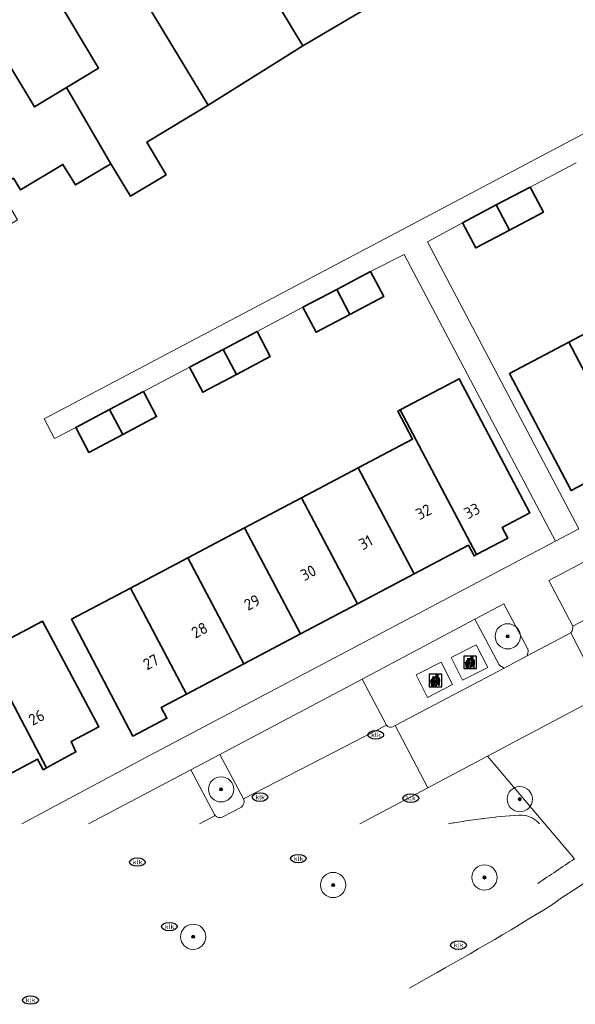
# Model space of a CAD drawing. Header units: metres. Extents: x 103671 to 105190, y 427150 to 429171.
# Tile 2 of 256: x 103731 to 103776, y 427150 to 427228. Entities that reach past the tile are written whole.
import ezdxf
from ezdxf.enums import TextEntityAlignment as Align

# ---------------------------------------------------------------- set-up
doc = ezdxf.new("R2010")
doc.units = ezdxf.units.M
for name, color, linetype, lineweight in [('B-WE-GR-BEPLANTING_CULTUUR_HEESTERS-GV', 253, 'Continuous', 18), ('B-WE-GR-BOOM-S', 253, 'Continuous', 25), ('B-WE-IE-AFVAL APART PLAATS-S', 253, 'Continuous', 25), ('B-WE-IE-MEUBILAIR-S', 253, 'Continuous', 25), ('B-WE-OG-BEBOUWING-GV', 253, 'Continuous', 35), ('B-WE-OG-BEBOUWING-T18', 7, 'Continuous', 18), ('B-WE-OG-TERREIN_BEGROEID-GV', 253, 'Continuous', 18), ('B-WE-OG-TERREIN_ERF-GV', 253, 'Continuous', 18), ('B-WE-VH-GESLOTENVERHARDING_BETON-GV', 253, 'Continuous', 18), ('B-WE-VH-OPENVERHARDING-GV', 253, 'Continuous', 18), ('B-WE-VH-OPENVERHARDING_BETONSTRAATSTEEN-GV', 253, 'Continuous', 18), ('B-WE-VH-OPENVERHARDING_STRAATBAKSTEEN-GV', 253, 'Continuous', 18), ('B-WE-VH-OPENVERHARDING_TEGEL-GV', 253, 'Continuous', 18)]:
    doc.layers.add(name, color=color, linetype=linetype, lineweight=lineweight)
doc.styles.add('NLCS-ISO', font='NLCS-ISO.ttf')
doc.styles.add('NLCS-ISO-M500-T18', font='NLCS-ISO.ttf', dxfattribs={"height": 0.9})

# ---------------------------------------------------------------- blocks, each defined once
blk = doc.blocks.new('SIE-AFVAL APART PLAATS-SO')
h = blk.add_hatch(color=256)
h.dxf.hatch_style = 1
h.paths.add_polyline_path([(-0.09, 0.07), (-1.76, 0.07, 0.819081), (-1.79, -0.09), (-1.4, -2.19, 0.36153), (-1.37, -2.21), (-0.47, -2.21, 0.36153), (-0.44, -2.19), (-0.05, -0.09, 0.819081)])
h.paths.add_polyline_path([(-0.16, -0.1), (-0.2, -0.33), (-0.49, -0.33), (-0.47, -0.1)], flags=16)
h.paths.add_polyline_path([(-0.55, -0.1), (-0.58, -0.33), (-0.87, -0.33), (-0.87, -0.1)], flags=16)
h.paths.add_polyline_path([(-0.22, -0.42), (-0.27, -0.73), (-0.53, -0.73), (-0.5, -0.42)], flags=16)
h.paths.add_polyline_path([(-0.58, -0.42), (-0.61, -0.73), (-0.87, -0.73), (-0.87, -0.42)], flags=16)
h.paths.add_polyline_path([(-0.95, -0.1), (-0.95, -0.33), (-1.27, -0.33), (-1.29, -0.1)], flags=16)
h.paths.add_polyline_path([(-0.95, -0.42), (-0.95, -0.73), (-1.23, -0.73), (-1.26, -0.42)], flags=16)
h.paths.add_polyline_path([(-0.29, -0.83), (-0.34, -1.09), (-0.56, -1.09), (-0.54, -0.83)], flags=16)
h.paths.add_polyline_path([(-0.62, -0.83), (-0.65, -1.09), (-0.87, -1.09), (-0.87, -0.83)], flags=16)
h.paths.add_polyline_path([(-0.95, -0.83), (-0.95, -1.09), (-1.2, -1.09), (-1.22, -0.83)], flags=16)
h.paths.add_polyline_path([(-1.35, -0.33), (-1.64, -0.33), (-1.69, -0.1), (-1.37, -0.1)], flags=16)
h.paths.add_polyline_path([(-1.34, -0.42), (-1.31, -0.73), (-1.57, -0.73), (-1.63, -0.42)], flags=16)
h.paths.add_polyline_path([(-0.36, -1.18), (-0.41, -1.44), (-0.6, -1.44), (-0.57, -1.18)], flags=16)
h.paths.add_polyline_path([(-0.65, -1.18), (-0.68, -1.44), (-0.87, -1.44), (-0.87, -1.18)], flags=16)
h.paths.add_polyline_path([(-1.3, -0.83), (-1.28, -1.09), (-1.5, -1.09), (-1.55, -0.83)], flags=16)
h.paths.add_polyline_path([(-0.95, -1.18), (-0.95, -1.44), (-1.17, -1.44), (-1.19, -1.18)], flags=16)
h.paths.add_polyline_path([(-0.42, -1.53), (-0.47, -1.79), (-0.63, -1.79), (-0.6, -1.53)], flags=16)
h.paths.add_polyline_path([(-1.27, -1.18), (-1.25, -1.44), (-1.44, -1.44), (-1.49, -1.18)], flags=16)
h.paths.add_polyline_path([(-0.69, -1.53), (-0.71, -1.79), (-0.87, -1.79), (-0.87, -1.53)], flags=16)
h.paths.add_polyline_path([(-0.95, -1.53), (-0.95, -1.79), (-1.13, -1.79), (-1.16, -1.53)], flags=16)
h.paths.add_polyline_path([(-1.24, -1.53), (-1.22, -1.79), (-1.37, -1.79), (-1.42, -1.53)], flags=16)
h.paths.add_polyline_path([(-0.49, -1.89), (-0.53, -2.13), (-0.66, -2.13), (-0.64, -1.89)], flags=16)
h.paths.add_polyline_path([(-0.72, -1.89), (-0.74, -2.13), (-0.87, -2.13), (-0.87, -1.89)], flags=16)
h.paths.add_polyline_path([(-0.95, -1.89), (-0.95, -2.13), (-1.1, -2.13), (-1.12, -1.89)], flags=16)
h.paths.add_polyline_path([(-1.21, -1.89), (-1.18, -2.13), (-1.31, -2.13), (-1.35, -1.89)], flags=16)
h.paths.add_polyline_path([(-0.19, 0.78, -0.01173), (-0.3, 0.78, -0.148797), (-0.42, 1.03, -0.136076), (-0.69, 0.87), (-0.78, 0.85, -0.038293), (-1.14, 0.96), (-1.19, 0.81, -0.243822), (-1.56, 0.45, 0.344326), (-1, 0.22, -0.139345), (-0.6, 0.22, 0.618436), (-0.56, 0.27, -0.441494), (-0.47, 0.44, 0.309048)])
h.paths.add_polyline_path([(-0.49, 0.51, 0.351556), (-0.64, 0.31, 0.121061), (-1.02, 0.29, -0.288745), (-1.45, 0.42, 0.203599), (-1.12, 0.79), (-1.09, 0.87, 0.083075), (-0.28, 0.71, -0.242261)], flags=16)
h.paths.add_polyline_path([(-0.4, 0.79, -0.023345), (-0.63, 0.82, 0.07081), (-0.46, 0.9, 0.059965)], flags=16)
h.paths.add_polyline_path([(1.12, 1.48), (-1.07, 1.48, 0.860559), (-1.08, 1.42), (0.29, 1, -0.146703), (0.53, 0.28, 0.421968), (0.56, 0.25), (1.6, 0.31, 0.450293), (1.63, 0.34, 0.122241)])
h.paths.add_polyline_path([(0.26, 1.93, 1), (1.07, 1.93, 1)])
h.paths.add_polyline_path([(1.65, 0.15, 0.429303), (1.62, 0.18), (0.55, 0.23, 0.38429), (0.51, 0.2), (0.16, -2.16, 0.83726), (0.22, -2.18), (0.99, -0.78, -0.688204), (1.05, -0.78), (1.36, -2.14, 0.84934), (1.42, -2.14)])
for p, q in [((-0.09, 0.07), (-1.76, 0.07)), ((-1.4, -2.19), (-1.79, -0.09)), ((-1.37, -0.1), (-1.69, -0.1)), ((-1.64, -0.33), (-1.69, -0.1)), ((-1.64, -0.33), (-1.35, -0.33)), ((-1.63, -0.42), (-1.34, -0.42)), ((-1.57, -0.73), (-1.63, -0.42)), ((-1.57, -0.73), (-1.31, -0.73)), ((-1.55, -0.83), (-1.3, -0.83)), ((-1.5, -1.09), (-1.55, -0.83)), ((-1.5, -1.09), (-1.28, -1.09)), ((-1.49, -1.18), (-1.27, -1.18)), ((-1.44, -1.44), (-1.49, -1.18)), ((-1.44, -1.44), (-1.25, -1.44)), ((-1.42, -1.53), (-1.24, -1.53)), ((-1.37, -1.79), (-1.42, -1.53)), ((-1.37, -1.79), (-1.22, -1.79)), ((-1.37, -2.21), (-0.47, -2.21)), ((-1.31, -2.13), (-1.35, -1.89)), ((-1.35, -1.89), (-1.21, -1.89)), ((-1.31, -2.13), (-1.18, -2.13)), ((-0.95, -0.1), (-1.29, -0.1)), ((-1.27, -0.33), (-0.95, -0.33)), ((-1.26, -0.42), (-0.95, -0.42)), ((-1.23, -0.73), (-0.95, -0.73)), ((-1.22, -0.83), (-0.95, -0.83)), ((-1.2, -1.09), (-0.95, -1.09)), ((-1.19, -1.18), (-0.95, -1.18)), ((-1.17, -1.44), (-0.95, -1.44)), ((-1.16, -1.53), (-0.95, -1.53)), ((-1.13, -1.79), (-0.95, -1.79)), ((-1.12, -1.89), (-0.95, -1.89)), ((-1.1, -2.13), (-0.95, -2.13)), ((-0.95, -0.1), (-0.95, -0.33)), ((-0.95, -0.42), (-0.95, -0.73)), ((-0.95, -0.83), (-0.95, -1.09)), ((-0.95, -1.18), (-0.95, -1.44)), ((-0.95, -1.53), (-0.95, -1.79)), ((-0.95, -1.89), (-0.95, -2.13)), ((-0.87, -0.1), (-0.87, -0.33)), ((-0.55, -0.1), (-0.87, -0.1)), ((-0.87, -0.33), (-0.58, -0.33)), ((-0.87, -0.42), (-0.87, -0.73)), ((-0.87, -0.42), (-0.58, -0.42)), ((-0.87, -0.73), (-0.61, -0.73)), ((-0.87, -0.83), (-0.62, -0.83)), ((-0.87, -0.83), (-0.87, -1.09)), ((-0.87, -1.09), (-0.65, -1.09)), ((-0.87, -1.18), (-0.65, -1.18)), ((-0.87, -1.18), (-0.87, -1.44)), ((-0.87, -1.44), (-0.68, -1.44)), ((-0.87, -1.53), (-0.69, -1.53)), ((-0.87, -1.53), (-0.87, -1.79)), ((-0.87, -1.79), (-0.71, -1.79)), ((-0.87, -1.89), (-0.87, -2.13)), ((-0.87, -1.89), (-0.72, -1.89)), ((-0.87, -2.13), (-0.74, -2.13)), ((-0.66, -2.13), (-0.53, -2.13)), ((-0.64, -1.89), (-0.49, -1.89)), ((-0.63, -1.79), (-0.47, -1.79)), ((-0.6, -1.44), (-0.41, -1.44)), ((-0.6, -1.53), (-0.42, -1.53)), ((-0.57, -1.18), (-0.36, -1.18)), ((-0.56, -1.09), (-0.34, -1.09)), ((-0.54, -0.83), (-0.29, -0.83)), ((-0.53, -0.73), (-0.27, -0.73)), ((-0.53, -2.13), (-0.49, -1.89)), ((-0.5, -0.42), (-0.22, -0.42)), ((-0.49, -0.33), (-0.2, -0.33)), ((-0.16, -0.1), (-0.47, -0.1)), ((-0.47, -1.79), (-0.42, -1.53)), ((-0.44, -2.19), (-0.05, -0.09)), ((-0.41, -1.44), (-0.36, -1.18)), ((-0.34, -1.09), (-0.29, -0.83)), ((-0.27, -0.73), (-0.22, -0.42)), ((-0.2, -0.33), (-0.16, -0.1))]:
    blk.add_line(p, q)
blk.add_lwpolyline([(-2.5, -2.51), (2.5, -2.51), (2.5, 2.49), (-2.5, 2.49)], close=True)
for points in [[(-0.78, 0.85, -0.038293), (-1.14, 0.96), (-1.19, 0.81, -0.243822), (-1.56, 0.45, 0.344326), (-1, 0.22, -0.139345), (-0.6, 0.22, 0.618436), (-0.56, 0.27, -0.441494), (-0.47, 0.44, 0.309048), (-0.19, 0.78, -0.01173), (-0.3, 0.78, -0.01173)], [(-0.78, 0.85), (-0.69, 0.87, 0.136076), (-0.42, 1.03, 0.156405), (-0.29, 0.77)], [(-0.78, 0.85), (-0.69, 0.87, 0.136076), (-0.42, 1.03, 0.148797), (-0.3, 0.78, 0.148797)], [(-0.63, 0.82, 0.07081), (-0.46, 0.9, 0.059965), (-0.4, 0.79, 0.059965)], [(-0.4, 0.79, -0.023345), (-0.63, 0.82)]]:
    blk.add_lwpolyline(points, format="xyb")
for points in [[(-1.09, 0.87), (-1.12, 0.79, -0.203599), (-1.45, 0.42, 0.288745), (-1.02, 0.29, -0.121061), (-0.64, 0.31, -0.351556), (-0.49, 0.51, 0.242261), (-0.28, 0.71, -0.083075)], [(-1.07, 1.48), (1.12, 1.48, -0.122241), (1.63, 0.34, -0.450293), (1.6, 0.31), (0.56, 0.25, -0.421968), (0.53, 0.28, 0.146703), (0.29, 1), (-1.08, 1.42, -0.860559)], [(0.55, 0.23), (1.62, 0.18, -0.429303), (1.65, 0.15), (1.42, -2.14, -0.84934), (1.36, -2.14), (1.05, -0.78, 0.688204), (0.99, -0.78), (0.22, -2.18, -0.83726), (0.16, -2.16), (0.51, 0.2, -0.38429)]]:
    blk.add_lwpolyline(points, format="xyb", close=True)
for points in [[(-1.35, -0.33), (-1.37, -0.1)], [(-1.31, -0.73), (-1.34, -0.42)], [(-1.28, -1.09), (-1.3, -0.83)], [(-1.27, -0.33), (-1.29, -0.1)], [(-1.25, -1.44), (-1.27, -1.18)], [(-1.23, -0.73), (-1.26, -0.42)], [(-1.22, -1.79), (-1.24, -1.53)], [(-1.2, -1.09), (-1.22, -0.83)], [(-1.18, -2.13), (-1.21, -1.89)], [(-1.17, -1.44), (-1.19, -1.18)], [(-1.18, -2.22), (-1.18, -2.21)], [(-1.13, -1.79), (-1.16, -1.53)], [(-1.1, -2.13), (-1.12, -1.89)], [(-0.74, -2.13), (-0.72, -1.89)], [(-0.71, -1.79), (-0.69, -1.53)], [(-0.68, -1.44), (-0.65, -1.18)], [(-0.66, -2.13), (-0.64, -1.89)], [(-0.65, -1.09), (-0.62, -0.83)], [(-0.63, -1.79), (-0.6, -1.53)], [(-0.61, -0.73), (-0.58, -0.42)], [(-0.6, -1.44), (-0.57, -1.18)], [(-0.58, -0.33), (-0.55, -0.1)], [(-0.56, -1.09), (-0.54, -0.83)], [(-0.53, -0.73), (-0.5, -0.42)], [(-0.49, -0.33), (-0.47, -0.1)]]:
    blk.add_lwpolyline(points)
blk.add_circle((0.66, 1.93), 0.401)
for centre, radius, start, end in [((-1.76, -0.01), 0.0869, 90, 247.281), ((-0.09, -0.01), 0.0869, 292.719, 90), ((-1.37, -2.18), 0.0318, 190.4943, 270), ((-0.47, -2.18), 0.0318, 270, 349.5057)]:
    blk.add_arc(centre, radius, start, end)
blk = doc.blocks.new('SIE-MEUBILAIR_PUT_KOLK-SO')
blk.add_ellipse((0, 0), major_axis=(1.25, 0), ratio=0.54)
at = {"style": 'NLCS-ISO'}
blk.add_text('klk', height=0.75, dxfattribs=at).set_placement((0.03, 0), align=Align.MIDDLE_CENTER)
blk = doc.blocks.new('SGR-BOOM_GBKN-SO')
at = {"linetype": 'ByBlock', "lineweight": 18}
h = blk.add_hatch(color=0, dxfattribs=at)
h.dxf.hatch_style = 1
edge = h.paths.add_edge_path()
edge.add_arc((0, 0), 0.25, 0, 360)
at = {"color": 0, "linetype": 'ByBlock', "lineweight": 18}
for radius in [2, 0.25]:
    blk.add_circle((0, 0), radius, dxfattribs=at)
at = {"color": 0, "linetype": 'ByBlock', "lineweight": 18, "style": 'NLCS-ISO'}
blk.add_attdef('SOORT', (2.5, 0), '', height=1.5, dxfattribs=at)

msp = doc.modelspace()

# ---------------------------------------------------------------- linework, layer by layer
at = {"layer": 'B-WE-GR-BEPLANTING_CULTUUR_HEESTERS-GV', "flags": 128}
msp.add_lwpolyline([(103767.548, 427180.755), (103769.43, 427177.204), (103769.448, 427177.175), (103769.467, 427177.147), (103769.488, 427177.121), (103769.511, 427177.097), (103769.536, 427177.074), (103769.563, 427177.053), (103769.59, 427177.034), (103769.619, 427177.017), (103769.65, 427177.002), (103769.869, 427176.894), (103771.694, 427177.856), (103771.746, 427178.097), (103771.753, 427178.133), (103771.759, 427178.17), (103771.762, 427178.208), (103771.763, 427178.245), (103771.761, 427178.282), (103771.757, 427178.32), (103771.75, 427178.356), (103771.741, 427178.393), (103771.73, 427178.429), (103771.725, 427178.443), (103769.84, 427181.968)], close=True, dxfattribs=at)
for points in [[(103747.313, 427170.049), (103745.021, 427168.837), (103746.903, 427165.285)], [(103749.198, 427166.524), (103747.313, 427170.049)], [(103747.511, 427165.083), (103749.022, 427165.867)]]:
    msp.add_lwpolyline(points, dxfattribs=at)
at = {"layer": 'B-WE-GR-BEPLANTING_CULTUUR_HEESTERS-GV'}
for points in [[(103749.022, 427165.867, 0.321453), (103749.198, 427166.524)], [(103746.903, 427165.285, 0.054009), (103746.949, 427165.217)], [(103746.949, 427165.217, 0.340951), (103747.511, 427165.083)]]:
    msp.add_lwpolyline(points, format="xyb", dxfattribs=at)
at = {"layer": 'B-WE-OG-BEBOUWING-GV', "flags": 128}
for points in [[(103753.904, 427226.204), (103761.534, 427230.704), (103756.291, 427239.434), (103753.717, 427243.72), (103750.999, 427242.088), (103751.669, 427240.974), (103749.32, 427239.563), (103751.894, 427235.276), (103752.9, 427233.6), (103750.357, 427232.073)], [(103746.402, 427221.491), (103753.904, 427226.204), (103750.357, 427232.073), (103747.815, 427230.546), (103744.235, 427236.507), (103741.904, 427235.058), (103741.195, 427236.199), (103738.5, 427234.569)], [(103746.402, 427221.491), (103738.5, 427234.569), (103735.804, 427232.938), (103736.475, 427231.819), (103734.124, 427230.412), (103737.706, 427224.43), (103735.159, 427222.889), (103738.679, 427216.838), (103740.226, 427214.284), (103743.059, 427215.966), (103741.527, 427218.546)], [(103729.731, 427214.963), (103730.954, 427215.704), (103731.519, 427214.771), (103734.872, 427216.8), (103735.861, 427215.166), (103738.679, 427216.838), (103735.159, 427222.889), (103732.613, 427221.349), (103728.996, 427227.327), (103726.632, 427225.898), (103725.949, 427227.027), (103723.256, 427225.402)], [(103771.922, 427214.997), (103769.241, 427213.581), (103770.288, 427211.597), (103772.97, 427213.014)], [(103769.241, 427213.581), (103766.559, 427212.164), (103767.607, 427210.181), (103770.288, 427211.597)], [(103759.268, 427208.312), (103756.587, 427206.896), (103757.614, 427204.902), (103760.316, 427206.329)], [(103756.587, 427206.896), (103753.905, 427205.479), (103754.953, 427203.496), (103757.614, 427204.902)], [(103774.982, 427202.701), (103779.428, 427194.278), (103783.94, 427196.659), (103779.495, 427205.082)], [(103750.272, 427203.56), (103747.59, 427202.143), (103748.637, 427200.159), (103751.319, 427201.576)], [(103779.428, 427194.278), (103774.982, 427202.701), (103770.282, 427200.221), (103775.171, 427190.957), (103777.798, 427192.344), (103777.355, 427193.184)], [(103747.59, 427202.143), (103744.909, 427200.726), (103745.957, 427198.743), (103748.637, 427200.159)], [(103767.671, 427185.876), (103770.158, 427187.188), (103769.71, 427188.037), (103771.908, 427189.197), (103766.303, 427199.819), (103761.606, 427197.34)], [(103741.254, 427198.795), (103738.572, 427197.378), (103739.619, 427195.395), (103742.301, 427196.812)], [(103738.572, 427197.378), (103735.891, 427195.962), (103736.939, 427193.979), (103739.619, 427195.395)], [(103758.292, 427192.764), (103762.731, 427184.354), (103767.034, 427186.625), (103767.482, 427185.776), (103767.671, 427185.876), (103761.606, 427197.34), (103761.435, 427197.25), (103762.602, 427195.039)], [(103758.231, 427181.979), (103762.731, 427184.354), (103758.292, 427192.764), (103753.793, 427190.39)], [(103753.721, 427179.599), (103758.231, 427181.979), (103753.793, 427190.39), (103749.283, 427188.01)], [(103753.721, 427179.599), (103749.283, 427188.01), (103744.773, 427185.63), (103749.211, 427177.219)], [(103749.211, 427177.219), (103744.773, 427185.63), (103740.223, 427183.229), (103744.67, 427174.822)], [(103740.223, 427183.229), (103735.542, 427180.759), (103740.429, 427171.499), (103743.115, 427172.916), (103742.667, 427173.765), (103744.67, 427174.822)], [(103728.567, 427167.39), (103732.864, 427169.663), (103733.311, 427168.837), (103733.576, 427168.98), (103728.701, 427178.208), (103727.381, 427180.707), (103722.769, 427178.3), (103724.11, 427175.776)], [(103728.701, 427178.208), (103733.576, 427168.98), (103735.91, 427170.241), (103735.516, 427171.059), (103737.708, 427172.226), (103733.25, 427180.618)]]:
    msp.add_lwpolyline(points, close=True, dxfattribs=at)
at = {"layer": 'B-WE-OG-TERREIN_BEGROEID-GV', "flags": 128}
for points in [[(103775.43, 427161.775), (103768.544, 427169.905), (103763.811, 427167.407), (103758.408, 427164.555)], [(103772.657, 427164.555), (103772.611, 427164.609), (103772.599, 427164.622), (103772.462, 427164.753), (103772.439, 427164.772), (103772.269, 427164.901), (103772.264, 427164.904), (103772.24, 427164.92), (103772.08, 427165.014), (103772.076, 427165.016), (103772.06, 427165.024), (103771.879, 427165.105), (103771.877, 427165.107), (103771.871, 427165.109), (103771.673, 427165.173), (103771.668, 427165.175), (103771.47, 427165.217), (103771.454, 427165.22), (103771.264, 427165.24), (103771.236, 427165.241), (103771.23, 427165.241), (103771.017, 427165.239), (103770.669, 427165.214), (103770.321, 427165.187), (103770.304, 427165.186), (103770.292, 427165.185), (103769.279, 427165.092), (103769.206, 427165.085), (103769.177, 427165.082), (103768.238, 427164.976), (103768.109, 427164.96), (103768.079, 427164.956), (103767.016, 427164.811), (103766.988, 427164.807), (103766.855, 427164.787), (103765.926, 427164.639), (103765.822, 427164.621), (103765.459, 427164.555)], [(103765.459, 427164.555), (103765.822, 427164.621), (103765.926, 427164.639), (103766.855, 427164.787), (103766.988, 427164.807), (103767.016, 427164.811), (103768.079, 427164.956), (103768.109, 427164.96), (103768.238, 427164.976), (103769.177, 427165.082), (103769.206, 427165.085), (103769.279, 427165.092), (103770.292, 427165.185), (103770.304, 427165.186), (103770.321, 427165.187), (103770.669, 427165.214), (103771.017, 427165.239), (103771.23, 427165.241), (103771.236, 427165.241), (103771.264, 427165.24), (103771.454, 427165.22), (103771.47, 427165.217), (103771.668, 427165.175), (103771.673, 427165.173), (103771.871, 427165.109), (103771.877, 427165.107), (103771.879, 427165.105), (103772.06, 427165.024), (103772.076, 427165.016), (103772.08, 427165.014), (103772.24, 427164.92), (103772.264, 427164.904), (103772.269, 427164.901), (103772.439, 427164.772), (103772.462, 427164.753), (103772.599, 427164.622), (103772.611, 427164.609), (103772.657, 427164.555)]]:
    msp.add_lwpolyline(points, dxfattribs=at)
at = {"layer": 'B-WE-OG-TERREIN_BEGROEID-GV'}
msp.add_lwpolyline([(103772.524, 427159.827, 0.004284), (103775.43, 427161.775)], format="xyb", dxfattribs=at)
at = {"layer": 'B-WE-OG-TERREIN_ERF-GV', "flags": 128}
for points in [[(103761.534, 427230.704), (103753.904, 427226.204), (103746.402, 427221.491), (103741.527, 427218.546), (103743.059, 427215.966), (103740.226, 427214.284), (103738.679, 427216.838), (103735.861, 427215.166), (103734.872, 427216.8), (103731.519, 427214.771), (103730.954, 427215.704), (103729.731, 427214.963), (103731.284, 427212.397), (103723.532, 427207.707), (103725.085, 427205.14), (103722.191, 427203.388), (103720.66, 427205.967), (103715.876, 427203.09), (103708.298, 427198.532), (103709.83, 427195.952), (103706.934, 427194.233), (103705.377, 427196.791), (103700.654, 427193.941), (103696.327, 427191.331)], [(103728.996, 427227.327), (103732.613, 427221.349), (103735.159, 427222.889), (103737.706, 427224.43), (103734.124, 427230.412)], [(103731.604, 427164.555), (103741.802, 427169.986), (103773.927, 427186.944), (103761.927, 427209.658), (103759.268, 427208.312), (103760.316, 427206.329), (103757.614, 427204.902), (103754.953, 427203.496), (103753.905, 427205.479), (103750.272, 427203.56), (103751.319, 427201.576), (103748.637, 427200.159), (103745.957, 427198.743), (103744.909, 427200.726), (103741.254, 427198.795), (103742.301, 427196.812), (103739.619, 427195.395), (103736.939, 427193.979), (103735.891, 427195.962), (103734.208, 427195.073), (103733.385, 427196.632), (103789.107, 427226.069)], [(103775.583, 427216.931), (103771.922, 427214.997), (103772.97, 427213.014), (103770.288, 427211.597), (103767.607, 427210.181), (103766.559, 427212.164), (103763.793, 427210.657), (103775.798, 427187.932)], [(103728.701, 427178.208), (103733.25, 427180.618), (103737.708, 427172.226), (103735.516, 427171.059), (103735.91, 427170.241), (103733.576, 427168.98), (103733.311, 427168.837), (103732.864, 427169.663), (103728.567, 427167.39)], [(103763.221, 427152.041), (103762.369, 427151.527)]]:
    msp.add_lwpolyline(points, dxfattribs=at)
for points in [[(103774.982, 427202.701), (103779.495, 427205.082), (103784.008, 427207.464), (103788.501, 427209.835), (103793.01, 427212.215), (103797.706, 427214.693), (103802.151, 427206.27), (103799.896, 427205.08), (103800.34, 427204.24), (103797.9, 427202.953), (103797.694, 427202.844), (103797.251, 427203.684), (103792.946, 427201.412), (103788.453, 427199.041), (103783.94, 427196.659), (103779.428, 427194.278), (103777.355, 427193.184), (103777.798, 427192.344), (103775.171, 427190.957), (103770.282, 427200.221)], [(103758.231, 427181.979), (103753.721, 427179.599), (103749.211, 427177.219), (103744.67, 427174.822), (103742.667, 427173.765), (103743.115, 427172.916), (103740.429, 427171.499), (103735.542, 427180.759), (103740.223, 427183.229), (103744.773, 427185.63), (103749.283, 427188.01), (103753.793, 427190.39), (103758.292, 427192.764), (103762.602, 427195.039), (103761.435, 427197.25), (103761.606, 427197.34), (103766.303, 427199.819), (103771.908, 427189.197), (103769.71, 427188.037), (103770.158, 427187.188), (103767.671, 427185.876), (103767.482, 427185.776), (103767.034, 427186.625), (103762.731, 427184.354)]]:
    msp.add_lwpolyline(points, close=True, dxfattribs=at)
at = {"layer": 'B-WE-OG-TERREIN_ERF-GV'}
msp.add_lwpolyline([(103773.628, 427158.112, -0.012755), (103763.221, 427152.041)], format="xyb", dxfattribs=at)
at = {"layer": 'B-WE-VH-GESLOTENVERHARDING_BETON-GV', "flags": 128}
for points in [[(103766.559, 427175.93), (103768.559, 427176.943), (103767.655, 427178.727), (103765.655, 427177.714)], [(103763.779, 427174.565), (103765.779, 427175.578), (103764.875, 427177.362), (103762.875, 427176.349)]]:
    msp.add_lwpolyline(points, close=True, dxfattribs=at)
at = {"layer": 'B-WE-VH-OPENVERHARDING-GV', "flags": 128}
for points in [[(103775.145, 427179.676), (103777.685, 427174.736), (103817.791, 427195.897), (103829.763, 427202.187), (103848.804, 427212.191), (103846.158, 427217.172), (103843.894, 427215.976), (103839.431, 427213.617), (103839.384, 427213.592), (103827.253, 427207.178), (103826.86, 427206.971), (103820.192, 427203.458), (103818.528, 427202.582)], [(103793.287, 427189.695), (103775.312, 427180.216)], [(103760.538, 427172.352), (103749.198, 427166.524)], [(103758.408, 427164.555), (103763.811, 427167.407), (103761.224, 427172.335), (103761.043, 427172.239)], [(103749.022, 427165.867), (103747.511, 427165.083)], [(103746.949, 427165.217), (103745.695, 427164.555)]]:
    msp.add_lwpolyline(points, dxfattribs=at)
at = {"layer": 'B-WE-VH-OPENVERHARDING-GV'}
for points in [[(103775.312, 427180.216, -0.190817), (103775.145, 427179.676)], [(103761.043, 427172.239, -0.370573), (103760.538, 427172.352)], [(103749.198, 427166.524, -0.321453), (103749.022, 427165.867)], [(103747.511, 427165.083, -0.340951), (103746.949, 427165.217)]]:
    msp.add_lwpolyline(points, format="xyb", dxfattribs=at)
at = {"layer": 'B-WE-VH-OPENVERHARDING-GV', "flags": 128}
msp.add_lwpolyline([(103768.544, 427169.905), (103776.874, 427174.308), (103777.685, 427174.736), (103775.145, 427179.676), (103771.694, 427177.856), (103769.869, 427176.894), (103768.414, 427176.126), (103761.224, 427172.335), (103763.811, 427167.407)], close=True, dxfattribs=at)
at = {"layer": 'B-WE-VH-OPENVERHARDING_BETONSTRAATSTEEN-GV', "flags": 128}
for points in [[(103791.38, 427193.311), (103773.407, 427183.828), (103775.312, 427180.216), (103793.287, 427189.695)], [(103767.655, 427178.727), (103768.559, 427176.943), (103766.559, 427175.93), (103765.655, 427177.714)], [(103764.875, 427177.362), (103765.779, 427175.578), (103763.779, 427174.565), (103762.875, 427176.349)]]:
    msp.add_lwpolyline(points, close=True, dxfattribs=at)
for points in [[(103761.043, 427172.239), (103761.224, 427172.335), (103768.414, 427176.126), (103769.869, 427176.894), (103769.65, 427177.002), (103769.619, 427177.017), (103769.59, 427177.034), (103769.563, 427177.053), (103769.536, 427177.074), (103769.511, 427177.097), (103769.488, 427177.121), (103769.467, 427177.147), (103769.448, 427177.175), (103769.43, 427177.204), (103767.548, 427180.755), (103758.598, 427176.018), (103760.503, 427172.406)], [(103760.503, 427172.406), (103758.598, 427176.018), (103747.313, 427170.049), (103749.198, 427166.524), (103760.538, 427172.352)], [(103746.903, 427165.285), (103745.021, 427168.837), (103736.91, 427164.555)], [(103745.695, 427164.555), (103746.949, 427165.217)]]:
    msp.add_lwpolyline(points, dxfattribs=at)
at = {"layer": 'B-WE-VH-OPENVERHARDING_BETONSTRAATSTEEN-GV'}
for points in [[(103760.503, 427172.406, 0.056025), (103760.538, 427172.352)], [(103760.538, 427172.352, -0.056025), (103760.503, 427172.406)], [(103760.538, 427172.352, 0.370573), (103761.043, 427172.239)], [(103746.949, 427165.217, -0.054009), (103746.903, 427165.285)]]:
    msp.add_lwpolyline(points, format="xyb", dxfattribs=at)
at = {"layer": 'B-WE-VH-OPENVERHARDING_STRAATBAKSTEEN-GV', "flags": 128}
for points in [[(103775.312, 427180.216), (103773.407, 427183.828), (103791.38, 427193.311), (103793.681, 427194.525), (103804.976, 427200.482), (103806.888, 427196.857)], [(103775.798, 427187.932), (103773.927, 427186.944), (103741.802, 427169.986), (103731.604, 427164.555)], [(103736.91, 427164.555), (103745.021, 427168.837), (103747.313, 427170.049), (103758.598, 427176.018), (103767.548, 427180.755), (103769.84, 427181.968), (103771.725, 427178.443), (103771.73, 427178.429), (103771.741, 427178.393), (103771.75, 427178.356), (103771.757, 427178.32), (103771.761, 427178.282), (103771.763, 427178.245), (103771.762, 427178.208), (103771.759, 427178.17), (103771.753, 427178.133), (103771.746, 427178.097), (103771.694, 427177.856), (103775.145, 427179.676)]]:
    msp.add_lwpolyline(points, dxfattribs=at)
at = {"layer": 'B-WE-VH-OPENVERHARDING_STRAATBAKSTEEN-GV'}
msp.add_lwpolyline([(103775.145, 427179.676, 0.190817), (103775.312, 427180.216)], format="xyb", dxfattribs=at)
at = {"layer": 'B-WE-VH-OPENVERHARDING_TEGEL-GV', "flags": 128}
for points in [[(103789.107, 427226.069), (103733.385, 427196.632), (103734.208, 427195.073), (103735.891, 427195.962), (103738.572, 427197.378), (103741.254, 427198.795), (103744.909, 427200.726), (103747.59, 427202.143), (103750.272, 427203.56), (103753.905, 427205.479), (103756.587, 427206.896), (103759.268, 427208.312), (103761.927, 427209.658), (103773.927, 427186.944), (103775.798, 427187.932), (103763.793, 427210.657), (103766.559, 427212.164), (103769.241, 427213.581), (103771.922, 427214.997), (103775.583, 427216.931)], [(103781.653, 427166.198), (103776.874, 427174.308), (103768.544, 427169.905), (103775.43, 427161.775)], [(103773.628, 427158.112), (103774.418, 427158.678), (103775.649, 427159.484), (103776.637, 427160.144), (103782.834, 427164.509)], [(103762.369, 427151.527), (103763.221, 427152.041)]]:
    msp.add_lwpolyline(points, dxfattribs=at)
at = {"layer": 'B-WE-VH-OPENVERHARDING_TEGEL-GV'}
for points in [[(103775.43, 427161.775, -0.004284), (103772.524, 427159.827)], [(103763.221, 427152.041, 0.012755), (103773.628, 427158.112)]]:
    msp.add_lwpolyline(points, format="xyb", dxfattribs=at)

# ---------------------------------------------------------------- block references
at = {"layer": 'B-WE-GR-BOOM-S', "xscale": 0.5, "yscale": 0.5, "zscale": 0.5}
for p in [(103770.148, 427179.402), (103747.414, 427167.278), (103771.1, 427166.5), (103768.3, 427160.3), (103756.3, 427159.7), (103745.2, 427155.6)]:
    msp.add_blockref('SGR-BOOM_GBKN-SO', p, dxfattribs=at)
at = {"layer": 'B-WE-IE-AFVAL APART PLAATS-S', "xscale": 0.2, "yscale": 0.2, "zscale": 0.2}
for p in [(103767.163, 427177.347), (103764.408, 427175.906)]:
    msp.add_blockref('SIE-AFVAL APART PLAATS-SO', p, dxfattribs=at)
at = {"layer": 'B-WE-IE-MEUBILAIR-S', "xscale": 0.5, "yscale": 0.5, "zscale": 0.5}
for p in [(103759.681, 427171.598), (103750.504, 427166.658), (103762.465, 427166.583), (103740.775, 427161.518), (103753.538, 427161.793), (103743.308, 427156.402), (103766.24, 427154.94), (103732.3, 427150.585)]:
    msp.add_blockref('SIE-MEUBILAIR_PUT_KOLK-SO', p, dxfattribs=at)

# ---------------------------------------------------------------- texts
at = {"layer": 'B-WE-OG-BEBOUWING-T18', "style": 'NLCS-ISO-M500-T18'}
for s, rotation, p in [('32', 27.8, (103763.471, 427189.268)), ('33', 27.8, (103767.308, 427189.343)), ('31', 27.8, (103758.882, 427186.846)), ('30', 27.8, (103754.326, 427184.441)), ('29', 27.8, (103749.867, 427182.088)), ('28', 27.8, (103745.705, 427179.891)), ('27', 27.8, (103741.853, 427177.371)), ('26', 28, (103732.78, 427172.976))]:
    msp.add_text(s, height=0.9, rotation=rotation, dxfattribs=at).set_placement(p, align=Align.MIDDLE)

doc.saveas('drawing.dxf')
